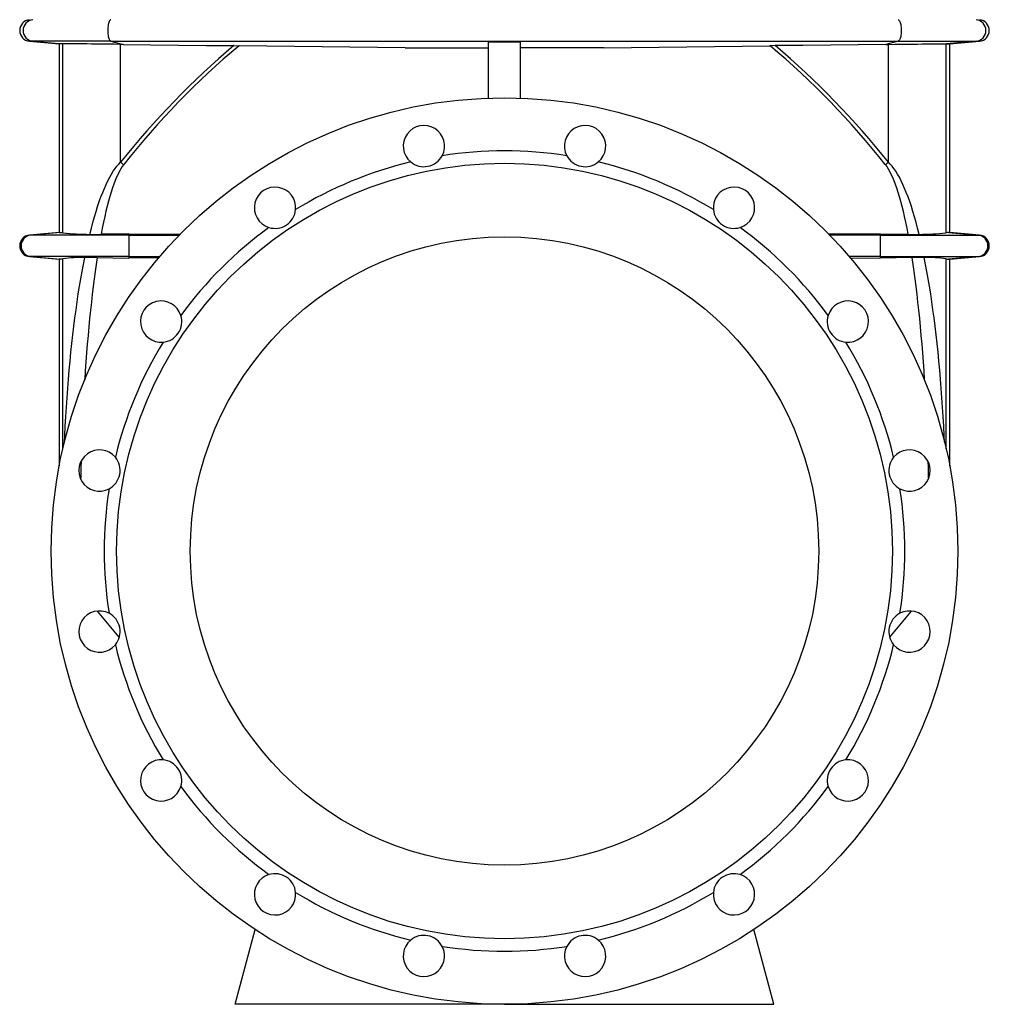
# Model space of a CAD drawing. Extents: x -230 to 1722, y -220 to 2563.
# Tile 3 of 11: x 1152 to 1692, y 652 to 1200. Entities that reach past the tile are written whole.
import ezdxf

# ---------------------------------------------------------------- set-up
doc = ezdxf.new("R2010")
doc.units = 0
doc.layers.get('0').update_dxf_attribs({"linetype": 'CONTINUOUS'})

msp = doc.modelspace()

# ---------------------------------------------------------------- linework, layer by layer
at = {"color": 7, "linetype": 'CONTINUOUS'}
for p, q in [((1157.35, 1188.54), (1173.87, 1187.09)), ((1159.23, 1188.54), (1157.35, 1188.54)), ((1202.66, 1188.54), (1159.23, 1188.54)), ((1159.23, 1188.54), (1175.74, 1187.09)), ((1173.87, 1187.09), (1173.87, 1081.94)), ((1175.85, 1187.09), (1175.74, 1187.09)), ((1175.85, 1081.71), (1175.85, 1187.09)), ((1202.66, 1188.54), (1641.08, 1188.54)), ((1202.66, 1188.54), (1209.43, 1186.7)), ((1209.43, 1186.7), (1208.09, 1186.72)), ((1208.09, 1121.13), (1208.09, 1186.72)), ((1271.21, 1186.05), (1274.01, 1186.01)), ((1366.49, 1184.86), (1412.87, 1184.86)), ((1412.87, 1156.85), (1412.87, 1188.14)), ((1430.87, 1156.85), (1430.87, 1188.14)), ((1477.26, 1184.86), (1430.87, 1184.86)), ((1572.53, 1186.05), (1569.73, 1186.01)), ((1641.08, 1188.54), (1634.32, 1186.7)), ((1634.32, 1186.7), (1635.65, 1186.72)), ((1635.65, 1121.13), (1635.65, 1186.72)), ((1641.08, 1188.54), (1684.51, 1188.54)), ((1667.89, 1187.09), (1668.01, 1187.09)), ((1667.89, 1081.71), (1667.89, 1187.09)), ((1684.51, 1188.54), (1668.01, 1187.09)), ((1669.87, 1187.09), (1686.39, 1188.54)), ((1669.87, 1081.94), (1669.87, 1187.09)), ((1684.51, 1188.54), (1686.39, 1188.54)), ((1173.87, 1081.94), (1157.35, 1080.49)), ((1174.65, 1081.94), (1158.14, 1080.49)), ((1212.56, 1081.12), (1241.37, 1081.08)), ((1212.56, 1081.12), (1212.56, 1080.49)), ((1631.18, 1081.12), (1602.37, 1081.08)), ((1631.18, 1081.12), (1631.18, 1080.49)), ((1669.09, 1081.94), (1685.61, 1080.49)), ((1686.39, 1080.49), (1669.87, 1081.94)), ((1158.14, 1080.49), (1157.35, 1080.49)), ((1212.56, 1080.49), (1158.14, 1080.49)), ((1212.56, 1080.49), (1212.56, 1068.54)), ((1212.56, 1080.49), (1240.8, 1080.49)), ((1631.18, 1080.49), (1602.95, 1080.49)), ((1631.18, 1080.49), (1631.18, 1068.54)), ((1631.18, 1080.49), (1685.61, 1080.49)), ((1685.61, 1080.49), (1686.39, 1080.49)), ((1157.35, 1068.54), (1173.87, 1067.09)), ((1158.14, 1068.54), (1157.35, 1068.54)), ((1212.56, 1068.54), (1158.14, 1068.54)), ((1158.14, 1068.54), (1174.65, 1067.09)), ((1173.87, 1067.09), (1173.87, 951.97)), ((1175.85, 961.35), (1175.85, 1067.32)), ((1212.56, 1068.54), (1229.9, 1068.54)), ((1212.56, 1068.54), (1212.56, 1067.74)), ((1229.24, 1067.77), (1212.56, 1067.74)), ((1631.18, 1068.54), (1613.84, 1068.54)), ((1614.5, 1067.77), (1631.18, 1067.74)), ((1631.18, 1068.54), (1685.61, 1068.54)), ((1631.18, 1068.54), (1631.18, 1067.74)), ((1667.89, 961.35), (1667.89, 1067.32)), ((1685.61, 1068.54), (1669.09, 1067.09)), ((1669.87, 1067.09), (1686.39, 1068.54)), ((1669.87, 951.97), (1669.87, 1067.09)), ((1685.61, 1068.54), (1686.39, 1068.54)), ((1207.35, 856.53), (1195.13, 871.08)), ((1636.39, 856.53), (1648.61, 871.08)), ((1271.87, 652.01), (1283.02, 693.62)), ((1571.87, 652.01), (1560.72, 693.62)), ((1421.87, 652.01), (1271.87, 652.01)), ((1421.87, 652.01), (1571.87, 652.01))]:
    msp.add_line(p, q, dxfattribs=at)
for points in [[(1202.66, 1200.49), (1202.42, 1200.37), (1202.18, 1200.16), (1201.95, 1199.85), (1201.73, 1199.45), (1201.54, 1198.98), (1201.36, 1198.42), (1201.21, 1197.8), (1201.09, 1197.13), (1201, 1196.42), (1200.93, 1195.67), (1200.9, 1194.9), (1200.9, 1194.13), (1200.93, 1193.36), (1201, 1192.61), (1201.09, 1191.9), (1201.21, 1191.22), (1201.36, 1190.61), (1201.54, 1190.05), (1201.73, 1189.57), (1201.95, 1189.18), (1202.18, 1188.87), (1202.42, 1188.65), (1202.66, 1188.54)], [(1641.08, 1200.49), (1641.33, 1200.37), (1641.57, 1200.16), (1641.8, 1199.85), (1642.01, 1199.45), (1642.21, 1198.98), (1642.38, 1198.42), (1642.53, 1197.8), (1642.65, 1197.13), (1642.75, 1196.42), (1642.81, 1195.67), (1642.84, 1194.9), (1642.84, 1194.13), (1642.81, 1193.36), (1642.75, 1192.61), (1642.65, 1191.9), (1642.53, 1191.22), (1642.38, 1190.61), (1642.21, 1190.05), (1642.01, 1189.57), (1641.8, 1189.18), (1641.57, 1188.87), (1641.33, 1188.65), (1641.08, 1188.54)], [(1175.74, 1187.09), (1174.92, 1187.09), (1174.34, 1187.09), (1173.99, 1187.09), (1173.87, 1187.09)], [(1208.09, 1186.72), (1204.5, 1186.77), (1200.99, 1186.82), (1197.62, 1186.87), (1194.68, 1186.91), (1191.88, 1186.94), (1189.25, 1186.98), (1186.82, 1187), (1184.59, 1187.03), (1182.58, 1187.05), (1180.79, 1187.07), (1179.27, 1187.08), (1178.03, 1187.09), (1177.04, 1187.09), (1176.31, 1187.09), (1175.85, 1187.09)], [(1209.43, 1186.7), (1224.81, 1186.52), (1240.24, 1186.35), (1255.71, 1186.19), (1271.21, 1186.05)], [(1366.49, 1184.86), (1320.25, 1185.29), (1274.01, 1186.01)], [(1412.87, 1188.14), (1421.87, 1188.13), (1430.87, 1188.14)], [(1477.26, 1184.86), (1523.49, 1185.29), (1569.73, 1186.01)], [(1634.32, 1186.7), (1618.93, 1186.52), (1603.5, 1186.35), (1588.03, 1186.19), (1572.53, 1186.05)], [(1635.65, 1186.72), (1639.25, 1186.77), (1642.75, 1186.82), (1646.13, 1186.87), (1649.06, 1186.91), (1651.86, 1186.94), (1654.49, 1186.98), (1656.93, 1187), (1659.15, 1187.03), (1661.17, 1187.05), (1662.95, 1187.07), (1664.47, 1187.08), (1665.71, 1187.09), (1666.7, 1187.09), (1667.43, 1187.09), (1667.89, 1187.09)], [(1668.01, 1187.09), (1668.82, 1187.09), (1669.4, 1187.09), (1669.75, 1187.09), (1669.87, 1187.09)], [(1190.93, 1080.91), (1191.77, 1084.27), (1192.63, 1087.5), (1193.5, 1090.61), (1194.39, 1093.59), (1195.29, 1096.44), (1196.21, 1099.17), (1197.14, 1101.76), (1198.08, 1104.22), (1199.04, 1106.54), (1200.01, 1108.73), (1200.99, 1110.78), (1201.98, 1112.68), (1202.98, 1114.45), (1203.98, 1116.08), (1205, 1117.56), (1206.02, 1118.89), (1207.05, 1120.08), (1208.09, 1121.13)], [(1209.81, 1119.74), (1209, 1118.65), (1208.2, 1117.41), (1207.41, 1116.02), (1206.62, 1114.47), (1205.84, 1112.77), (1205.07, 1110.91), (1204.3, 1108.91), (1203.55, 1106.75), (1202.8, 1104.45), (1202.06, 1102), (1201.33, 1099.41), (1200.61, 1096.67), (1199.9, 1093.79), (1199.21, 1090.78), (1198.53, 1087.63), (1197.85, 1084.35), (1197.2, 1080.94)], [(1633.93, 1119.74), (1634.74, 1118.65), (1635.54, 1117.41), (1636.33, 1116.02), (1637.12, 1114.47), (1637.9, 1112.77), (1638.67, 1110.91), (1639.44, 1108.91), (1640.2, 1106.75), (1640.94, 1104.45), (1641.68, 1102), (1642.41, 1099.41), (1643.13, 1096.67), (1643.84, 1093.79), (1644.53, 1090.78), (1645.22, 1087.63), (1645.89, 1084.35), (1646.55, 1080.94)], [(1652.81, 1080.91), (1651.97, 1084.27), (1651.12, 1087.5), (1650.24, 1090.61), (1649.36, 1093.59), (1648.45, 1096.44), (1647.53, 1099.17), (1646.6, 1101.76), (1645.66, 1104.22), (1644.7, 1106.54), (1643.73, 1108.73), (1642.75, 1110.78), (1641.77, 1112.68), (1640.77, 1114.45), (1639.76, 1116.08), (1638.74, 1117.56), (1637.72, 1118.89), (1636.69, 1120.08), (1635.65, 1121.13)], [(1173.87, 1081.94), (1174.07, 1081.94), (1174.65, 1081.94)], [(1174.65, 1081.94), (1175.18, 1081.88), (1175.85, 1081.71)], [(1212.56, 1081.12), (1204.88, 1081.08), (1197.2, 1080.94)], [(1631.18, 1081.12), (1638.86, 1081.08), (1646.55, 1080.94)], [(1669.09, 1081.94), (1668.56, 1081.88), (1667.89, 1081.71)], [(1669.87, 1081.94), (1669.68, 1081.94), (1669.09, 1081.94)], [(1174.65, 1067.09), (1174.07, 1067.09), (1173.87, 1067.09)], [(1175.85, 1067.32), (1175.18, 1067.15), (1174.65, 1067.09)], [(1176.81, 965.36), (1176.97, 968.61), (1177.25, 974), (1177.56, 979.36), (1177.89, 984.66), (1178.25, 989.92), (1178.64, 995.12), (1179.05, 1000.26), (1179.49, 1005.34), (1179.95, 1010.36), (1180.44, 1015.3), (1180.95, 1020.17), (1181.48, 1024.97), (1182.04, 1029.68), (1182.63, 1034.32), (1183.23, 1038.87), (1183.86, 1043.33), (1184.51, 1047.69), (1185.19, 1051.96), (1185.88, 1056.14), (1186.59, 1060.21), (1187.33, 1064.18), (1188.08, 1068.04)], [(1195.01, 1068), (1194.43, 1064.13), (1193.87, 1060.14), (1193.32, 1056.05), (1192.79, 1051.85), (1192.27, 1047.56), (1191.77, 1043.16), (1191.29, 1038.66), (1190.82, 1034.08), (1190.38, 1029.4), (1189.95, 1024.64), (1189.53, 1019.8), (1189.14, 1014.88), (1188.77, 1009.89), (1188.41, 1004.82), (1188.09, 999.93)], [(1195.01, 1068), (1203.78, 1067.8), (1212.56, 1067.74)], [(1648.73, 1068), (1639.96, 1067.8), (1631.18, 1067.74)], [(1648.73, 1068), (1649.31, 1064.13), (1649.88, 1060.14), (1650.42, 1056.05), (1650.96, 1051.85), (1651.47, 1047.56), (1651.97, 1043.16), (1652.45, 1038.66), (1652.92, 1034.08), (1653.37, 1029.4), (1653.8, 1024.64), (1654.21, 1019.8), (1654.6, 1014.88), (1654.97, 1009.89), (1655.33, 1004.82), (1655.65, 999.93)], [(1666.93, 965.36), (1666.78, 968.61), (1666.49, 974), (1666.19, 979.36), (1665.85, 984.66), (1665.49, 989.92), (1665.11, 995.12), (1664.69, 1000.26), (1664.26, 1005.34), (1663.79, 1010.36), (1663.31, 1015.3), (1662.79, 1020.17), (1662.26, 1024.97), (1661.7, 1029.68), (1661.11, 1034.32), (1660.51, 1038.87), (1659.88, 1043.33), (1659.23, 1047.69), (1658.56, 1051.96), (1657.86, 1056.14), (1657.15, 1060.21), (1656.41, 1064.18), (1655.66, 1068.04)], [(1667.89, 1067.32), (1668.56, 1067.15), (1669.09, 1067.09)], [(1669.09, 1067.09), (1669.68, 1067.09), (1669.87, 1067.09)], [(1186.06, 954.63), (1185.96, 951.01), (1185.83, 945.4), (1185.81, 944.65)], [(1657.69, 954.63), (1657.78, 951.01), (1657.91, 945.4), (1657.93, 944.65)]]:
    msp.add_lwpolyline(points, dxfattribs=at)
for radius in [252.5, 216, 175]:
    msp.add_circle((1421.87, 904.51), radius, dxfattribs=at)
for centre, radius, start, end in [((1157.87, 1194.51), 6, 95, 265), ((1159.77, 1194.51), 6, 95.1984, 264.8016), ((1683.97, 1194.51), 6, 275.1984, 84.8016), ((1685.87, 1194.51), 6, 275, 85), ((1564.13, 838.1), 454.83, 130.0917, 141.5175), ((1563.08, 841.75), 449.53, 130.0193, 141.8009), ((1280.67, 841.75), 449.53, 38.1991, 49.9807), ((1279.61, 838.1), 454.83, 38.4825, 49.9083), ((1377, 1130.09), 11.5, 332.1641, 230.3359), ((1466.74, 1130.09), 11.5, 309.6641, 207.8359), ((1377, 1130.1), 11.5, 230.3461, 332.154), ((1421.87, 904.51), 222.93, 81.0448, 98.9552), ((1466.74, 1130.1), 11.5, 207.846, 309.6539), ((1261.25, 1184.98), 83.08, 230.2209, 231.7453), ((1421.87, 904.51), 222.93, 103.5448, 121.4552), ((1421.87, 904.51), 222.93, 58.5448, 76.4552), ((1582.49, 1184.98), 83.08, 308.2547, 309.7791), ((1294.09, 1095.75), 11.5, 354.6641, 252.8359), ((1549.65, 1095.75), 11.5, 287.1641, 185.3359), ((1294.09, 1095.75), 11.5, 252.846, 354.654), ((1549.65, 1095.75), 11.5, 185.346, 287.154), ((1190.68, 1218.66), 137.74, 263.8184, 270.1018), ((1193.58, 1213.55), 132.67, 268.8555, 271.5634), ((1421.87, 904.51), 222.93, 126.0448, 143.9552), ((1421.87, 904.51), 222.93, 36.0448, 53.9552), ((1650.16, 1213.55), 132.67, 268.4366, 271.1445), ((1653.06, 1218.66), 137.74, 269.8982, 276.1816), ((1157.87, 1074.51), 6, 95, 265), ((1158.67, 1074.51), 6, 95.0829, 264.9171), ((1685.08, 1074.51), 6, 275.0829, 84.9171), ((1685.87, 1074.51), 6, 275, 85), ((1188.18, 963.12), 104.92, 90.0523, 96.7484), ((1190.86, 940.7), 127.38, 88.1316, 91.2468), ((1652.89, 940.7), 127.38, 88.7532, 91.8684), ((1655.56, 963.12), 104.92, 83.2516, 89.9477), ((1230.63, 1032.3), 11.5, 17.1641, 275.3359), ((1613.11, 1032.3), 11.5, 264.6641, 162.8359), ((1230.63, 1032.3), 11.5, 275.346, 17.154), ((1613.11, 1032.3), 11.5, 162.846, 264.654), ((1421.87, 904.51), 222.93, 148.5448, 166.4552), ((1421.87, 904.51), 222.93, 13.5448, 31.4552), ((1196.29, 949.38), 11.5, 39.6641, 297.8359), ((1647.45, 949.38), 11.5, 242.1641, 140.3359), ((1196.29, 949.39), 11.5, 297.846, 39.654), ((1647.45, 949.39), 11.5, 140.346, 242.154), ((1421.87, 904.51), 222.93, 171.0448, 188.9552), ((1421.87, 904.51), 222.93, 351.0448, 8.9552), ((1196.29, 859.64), 11.5, 62.1641, 320.3359), ((1196.29, 859.64), 11.5, 320.3461, 62.154), ((1647.45, 859.64), 11.5, 117.846, 219.6539), ((1647.45, 859.64), 11.5, 219.6641, 117.8359), ((1421.87, 904.51), 222.93, 193.5448, 211.4552), ((1421.87, 904.51), 222.93, 328.5448, 346.4552), ((1230.63, 776.73), 11.5, 84.6641, 342.8359), ((1230.63, 776.73), 11.5, 342.846, 84.654), ((1613.11, 776.73), 11.5, 95.346, 197.154), ((1613.11, 776.73), 11.5, 197.1641, 95.3359), ((1421.87, 904.51), 222.93, 216.0448, 233.9552), ((1421.87, 904.51), 222.93, 306.0448, 323.9552), ((1294.09, 713.28), 11.5, 107.1641, 5.3359), ((1294.09, 713.27), 11.5, 5.346, 107.154), ((1549.65, 713.28), 11.5, 174.6641, 72.8359), ((1549.65, 713.27), 11.5, 72.846, 174.654), ((1421.87, 904.51), 222.93, 238.5448, 256.4552), ((1421.87, 904.51), 222.93, 283.5448, 301.4552), ((1377, 678.93), 11.5, 129.6641, 27.8359), ((1377, 678.93), 11.5, 27.846, 129.654), ((1466.74, 678.93), 11.5, 152.1641, 50.3359), ((1466.74, 678.93), 11.5, 50.346, 152.154), ((1421.87, 904.51), 222.93, 261.0448, 278.9552)]:
    msp.add_arc(centre, radius, start, end, dxfattribs=at)

doc.saveas('drawing.dxf')
